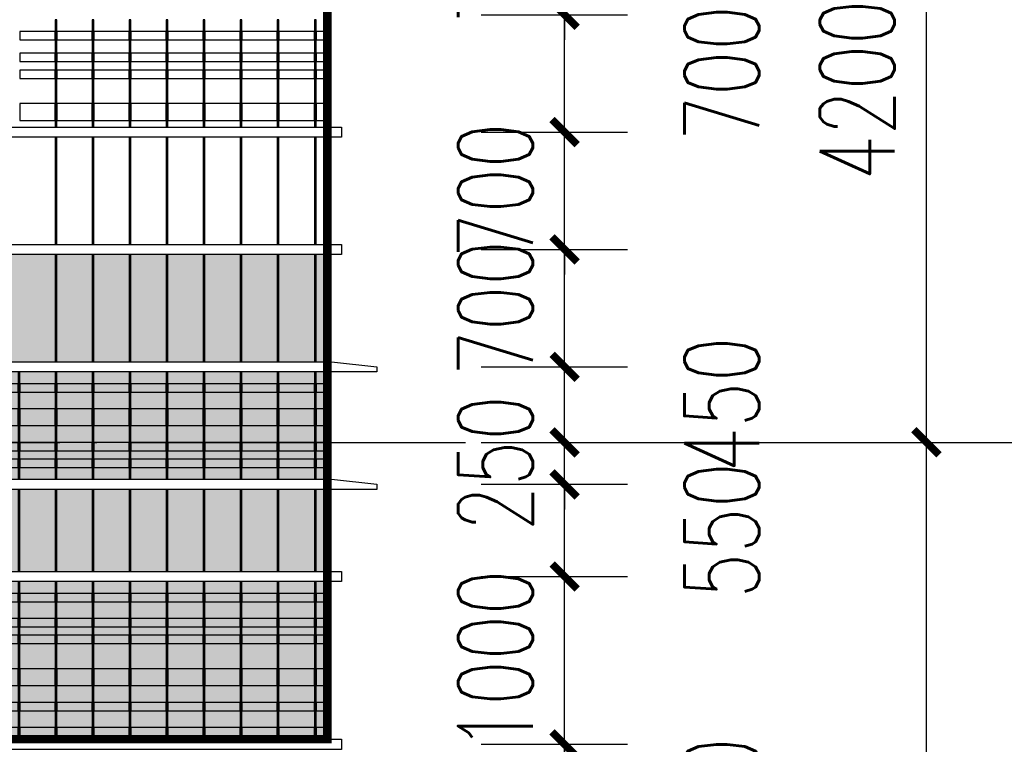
# Model space of a CAD drawing. Header units: millimetres. Extents: x 708158 to 1984082, y -168213 to -53.
# Tile 145 of 220: x 1010894 to 1016767, y -77857 to -73537. Entities that reach past the tile are written whole.
import ezdxf

# ---------------------------------------------------------------- set-up
doc = ezdxf.new("R2010")
doc.units = ezdxf.units.MM
doc.header["$LTSCALE"] = 1000
doc.linetypes.add('DOTE', pattern=[2.42, 2, -0.2, 0.02, -0.2])
doc.layers.get('0').update_dxf_attribs({"color": 8})
for name, color, linetype in [('A-AXIS', 1, 'DOTE'), ('A-看线', 63, 'Continuous'), ('PUB_DIM', 3, 'Continuous'), ('WINDOW', 4, 'Continuous'), ('立面加粗', 5, 'Continuous'), ('立面填充线2 穿孔板', 105, 'Continuous'), ('立面窗户线', 21, 'Continuous')]:
    doc.layers.add(name, color=color, linetype=linetype)
doc.styles.add('_TCH_DIM_T3', font='SIMPLEX', dxfattribs={"width": 0.705882, "bigfont": 'GBCBIG'})
doc.dimstyles.new('_TCH_ARCH&&150', dxfattribs={"dimtxt": 446.25, "dimasz": 150, "dimexe": 375, "dimexo": 450, "dimgap": 189.375, "dimtad": 1, "dimdec": 0, "dimzin": 0, "dimdsep": 46, "dimtxsty": '_TCH_DIM_T3', "dimblk": 'ARCHTICK', "dimcen": 0.09, "dimclrt": 7, "dimazin": 2, "dimtfac": 1, "dimtdec": 0, "dimtix": 1, "dimtmove": 2, "dimatfit": 3, "dimfxl": 1, "dimtolj": 1, "dimtzin": 0, "dimarcsym": 0})

# ---------------------------------------------------------------- blocks, each defined once
blk = doc.blocks.new('A$C6C435C1E')
at = {"layer": '立面填充线2 穿孔板'}
blk.add_hatch(color=256, dxfattribs=at).paths.add_polyline_path([(-5, -3080), (-14378.2, -3080), (-14378.2, -3720), (-5, -3720)])
at = {"layer": 'A-看线'}
for points in [[(-1619.2, -1750), (-1830, -1750), (-1830, -1800), (-1619.2, -1800)], [(-1398.4, -1750), (-1609.2, -1750), (-1609.2, -1800), (-1398.4, -1800)], [(-1177.5, -1750), (-1388.4, -1750), (-1388.4, -1800), (-1177.5, -1800)], [(-956.7, -1750), (-1167.5, -1750), (-1167.5, -1800), (-956.7, -1800)], [(-735.9, -1750), (-946.7, -1750), (-946.7, -1800), (-735.9, -1800)], [(-515, -1750), (-725.9, -1750), (-725.9, -1800), (-515, -1800)], [(-294.2, -1750), (-505, -1750), (-505, -1800), (-294.2, -1800)], [(-72.6, -1750), (-284.2, -1750), (-284.2, -1800), (-72.6, -1800)], [(-5, -1750), (-62.6, -1750), (-62.6, -1800), (-5, -1800)], [(-1619.2, -1880), (-1830, -1880), (-1830, -1930), (-1619.2, -1930)], [(-1398.4, -1880), (-1609.2, -1880), (-1609.2, -1930), (-1398.4, -1930)], [(-1177.5, -1880), (-1388.4, -1880), (-1388.4, -1930), (-1177.5, -1930)], [(-956.7, -1880), (-1167.5, -1880), (-1167.5, -1930), (-956.7, -1930)], [(-735.9, -1880), (-946.7, -1880), (-946.7, -1930), (-735.9, -1930)], [(-515, -1880), (-725.9, -1880), (-725.9, -1930), (-515, -1930)], [(-294.2, -1880), (-505, -1880), (-505, -1930), (-294.2, -1930)], [(-72.6, -1880), (-284.2, -1880), (-284.2, -1930), (-72.6, -1930)], [(-5, -1880), (-62.6, -1880), (-62.6, -1930), (-5, -1930)], [(-1619.2, -1980), (-1830, -1980), (-1830, -2030), (-1619.2, -2030)], [(-1398.4, -1980), (-1609.2, -1980), (-1609.2, -2030), (-1398.4, -2030)], [(-1177.5, -1980), (-1388.4, -1980), (-1388.4, -2030), (-1177.5, -2030)], [(-956.7, -1980), (-1167.5, -1980), (-1167.5, -2030), (-956.7, -2030)], [(-735.9, -1980), (-946.7, -1980), (-946.7, -2030), (-735.9, -2030)], [(-515, -1980), (-725.9, -1980), (-725.9, -2030), (-515, -2030)], [(-294.2, -1980), (-505, -1980), (-505, -2030), (-294.2, -2030)], [(-72.6, -1980), (-284.2, -1980), (-284.2, -2030), (-72.6, -2030)], [(-5, -1980), (-62.6, -1980), (-62.6, -2030), (-5, -2030)], [(-1619.2, -2180), (-1830, -2180), (-1830, -2280), (-1619.2, -2280)], [(-1398.4, -2180), (-1609.2, -2180), (-1609.2, -2280), (-1398.4, -2280)], [(-1177.5, -2180), (-1388.4, -2180), (-1388.4, -2280), (-1177.5, -2280)], [(-956.7, -2180), (-1167.5, -2180), (-1167.5, -2280), (-956.7, -2280)], [(-735.9, -2180), (-946.7, -2180), (-946.7, -2280), (-735.9, -2280)], [(-515, -2180), (-725.9, -2180), (-725.9, -2280), (-515, -2280)], [(-294.2, -2180), (-505, -2180), (-505, -2280), (-294.2, -2280)], [(-72.6, -2180), (-284.2, -2180), (-284.2, -2280), (-72.6, -2280)], [(-5, -2180), (-62.6, -2180), (-62.6, -2280), (-5, -2280)], [(-5, -3080), (-14378.2, -3080), (-14378.2, -3720), (-5, -3720)]]:
    blk.add_lwpolyline(points, close=True, dxfattribs=at)
at = {"layer": 'WINDOW'}
for points in [[(-1609.2, -1680), (-1619.2, -1680), (-1619.2, -2320), (-1609.2, -2320)], [(-1388.4, -1680), (-1398.4, -1680), (-1398.4, -2320), (-1388.4, -2320)], [(-1167.5, -1680), (-1177.5, -1680), (-1177.5, -2320), (-1167.5, -2320)], [(-946.7, -1680), (-956.7, -1680), (-956.7, -2320), (-946.7, -2320)], [(-725.9, -1680), (-735.9, -1680), (-735.9, -2320), (-725.9, -2320)], [(-505, -1680), (-515, -1680), (-515, -2320), (-505, -2320)], [(-284.2, -1680), (-294.2, -1680), (-294.2, -2320), (-284.2, -2320)], [(-62.6, -1680), (-72.6, -1680), (-72.6, -2320), (-62.6, -2320)], [(5, -1680), (-5, -1680), (-5, -2320), (5, -2320)], [(-1609.2, -2380), (-1619.2, -2380), (-1619.2, -3020), (-1609.2, -3020)], [(-1388.4, -2380), (-1398.4, -2380), (-1398.4, -3020), (-1388.4, -3020)], [(-1167.5, -2380), (-1177.5, -2380), (-1177.5, -3020), (-1167.5, -3020)], [(-946.7, -2380), (-956.7, -2380), (-956.7, -3020), (-946.7, -3020)], [(-725.9, -2380), (-735.9, -2380), (-735.9, -3020), (-725.9, -3020)], [(-505, -2380), (-515, -2380), (-515, -3020), (-505, -3020)], [(-284.2, -2380), (-294.2, -2380), (-294.2, -3020), (-284.2, -3020)], [(-62.6, -2380), (-72.6, -2380), (-72.6, -3020), (-62.6, -3020)], [(5, -2380), (-5, -2380), (-5, -3020), (5, -3020)], [(-1609.2, -3080), (-1619.2, -3080), (-1619.2, -3720), (-1609.2, -3720)], [(-1388.4, -3080), (-1398.4, -3080), (-1398.4, -3720), (-1388.4, -3720)], [(-1167.5, -3080), (-1177.5, -3080), (-1177.5, -3720), (-1167.5, -3720)], [(-946.7, -3080), (-956.7, -3080), (-956.7, -3720), (-946.7, -3720)], [(-725.9, -3080), (-735.9, -3080), (-735.9, -3720), (-725.9, -3720)], [(-505, -3080), (-515, -3080), (-515, -3720), (-505, -3720)], [(-284.2, -3080), (-294.2, -3080), (-294.2, -3720), (-284.2, -3720)], [(-62.6, -3080), (-72.6, -3080), (-72.6, -3720), (-62.6, -3720)], [(5, -3080), (-5, -3080), (-5, -3720), (5, -3720)]]:
    blk.add_lwpolyline(points, close=True, dxfattribs=at)
at = {"layer": '立面窗户线'}
for points in [[(-2683.2, -2320), (0, -2320), (90, -2320), (90, -2380), (0, -2380), (-2683.2, -2380)], [(-2683.2, -3020), (0, -3020), (90, -3020), (90, -3080), (0, -3080), (-2683.2, -3080)]]:
    blk.add_lwpolyline(points, dxfattribs=at)
blk = doc.blocks.new('A$C555D6619')
at = {"layer": '立面填充线2 穿孔板'}
blk.add_hatch(color=256, dxfattribs=at).paths.add_polyline_path([(-295, 700), (-2988.2, 700), (-2988.2, 60), (-295, 60)])
at = {"layer": 'A-看线'}
for points in [[(-2802.5, 630), (-2978.2, 630), (-2978.2, 580), (-2802.5, 580)], [(-2581.7, 630), (-2792.5, 630), (-2792.5, 580), (-2581.7, 580)], [(-2360.9, 630), (-2571.7, 630), (-2571.7, 580), (-2360.9, 580)], [(-2140, 630), (-2350.9, 630), (-2350.9, 580), (-2140, 580)], [(-1919.2, 630), (-2130, 630), (-2130, 580), (-1919.2, 580)], [(-1698.4, 630), (-1909.2, 630), (-1909.2, 580), (-1698.4, 580)], [(-1477.5, 630), (-1688.4, 630), (-1688.4, 580), (-1477.5, 580)], [(-1256.7, 630), (-1467.5, 630), (-1467.5, 580), (-1256.7, 580)], [(-1035.9, 630), (-1246.7, 630), (-1246.7, 580), (-1035.9, 580)], [(-815, 630), (-1025.9, 630), (-1025.9, 580), (-815, 580)], [(-594.2, 630), (-805, 630), (-805, 580), (-594.2, 580)], [(-372.6, 630), (-584.2, 630), (-584.2, 580), (-372.6, 580)], [(-305, 630), (-362.6, 630), (-362.6, 580), (-305, 580)], [(-2802.5, 480), (-2978.2, 480), (-2978.2, 380), (-2802.5, 380)], [(-2581.7, 480), (-2792.5, 480), (-2792.5, 380), (-2581.7, 380)], [(-2360.9, 480), (-2571.7, 480), (-2571.7, 380), (-2360.9, 380)], [(-2140, 480), (-2350.9, 480), (-2350.9, 380), (-2140, 380)], [(-1919.2, 480), (-2130, 480), (-2130, 380), (-1919.2, 380)], [(-1698.4, 480), (-1909.2, 480), (-1909.2, 380), (-1698.4, 380)], [(-1477.5, 480), (-1688.4, 480), (-1688.4, 380), (-1477.5, 380)], [(-1256.7, 480), (-1467.5, 480), (-1467.5, 380), (-1256.7, 380)], [(-1035.9, 480), (-1246.7, 480), (-1246.7, 380), (-1035.9, 380)], [(-815, 480), (-1025.9, 480), (-1025.9, 380), (-815, 380)], [(-594.2, 480), (-805, 480), (-805, 380), (-594.2, 380)], [(-372.6, 480), (-584.2, 480), (-584.2, 380), (-372.6, 380)], [(-305, 480), (-362.6, 480), (-362.6, 380), (-305, 380)], [(-2802.5, 280), (-2978.2, 280), (-2978.2, 230), (-2802.5, 230)], [(-2581.7, 280), (-2792.5, 280), (-2792.5, 230), (-2581.7, 230)], [(-2360.9, 280), (-2571.7, 280), (-2571.7, 230), (-2360.9, 230)], [(-2140, 280), (-2350.9, 280), (-2350.9, 230), (-2140, 230)], [(-1919.2, 280), (-2130, 280), (-2130, 230), (-1919.2, 230)], [(-1698.4, 280), (-1909.2, 280), (-1909.2, 230), (-1698.4, 230)], [(-1477.5, 280), (-1688.4, 280), (-1688.4, 230), (-1477.5, 230)], [(-1256.7, 280), (-1467.5, 280), (-1467.5, 230), (-1256.7, 230)], [(-1035.9, 280), (-1246.7, 280), (-1246.7, 230), (-1035.9, 230)], [(-815, 280), (-1025.9, 280), (-1025.9, 230), (-815, 230)], [(-594.2, 280), (-805, 280), (-805, 230), (-594.2, 230)], [(-372.6, 280), (-584.2, 280), (-584.2, 230), (-372.6, 230)], [(-305, 280), (-362.6, 280), (-362.6, 230), (-305, 230)], [(-2802.5, 180), (-2978.2, 180), (-2978.2, 130), (-2802.5, 130)], [(-2581.7, 180), (-2792.5, 180), (-2792.5, 130), (-2581.7, 130)], [(-2360.9, 180), (-2571.7, 180), (-2571.7, 130), (-2360.9, 130)], [(-2140, 180), (-2350.9, 180), (-2350.9, 130), (-2140, 130)], [(-1919.2, 180), (-2130, 180), (-2130, 130), (-1919.2, 130)], [(-1698.4, 180), (-1909.2, 180), (-1909.2, 130), (-1698.4, 130)], [(-1477.5, 180), (-1688.4, 180), (-1688.4, 130), (-1477.5, 130)], [(-1256.7, 180), (-1467.5, 180), (-1467.5, 130), (-1256.7, 130)], [(-1035.9, 180), (-1246.7, 180), (-1246.7, 130), (-1035.9, 130)], [(-815, 180), (-1025.9, 180), (-1025.9, 130), (-815, 130)], [(-594.2, 180), (-805, 180), (-805, 130), (-594.2, 130)], [(-372.6, 180), (-584.2, 180), (-584.2, 130), (-372.6, 130)], [(-305, 180), (-362.6, 180), (-362.6, 130), (-305, 130)]]:
    blk.add_lwpolyline(points, close=True, dxfattribs=at)
at = {"layer": 'WINDOW'}
for points in [[(-2978.2, 700), (-2988.2, 700), (-2988.2, 60), (-2978.2, 60)], [(-2978.2, 700), (-2988.2, 700), (-2988.2, 60), (-2978.2, 60)], [(-2792.5, 700), (-2802.5, 700), (-2802.5, 60), (-2792.5, 60)], [(-2571.7, 700), (-2581.7, 700), (-2581.7, 60), (-2571.7, 60)], [(-2350.9, 700), (-2360.9, 700), (-2360.9, 60), (-2350.9, 60)], [(-2130, 700), (-2140, 700), (-2140, 60), (-2130, 60)], [(-1909.2, 700), (-1919.2, 700), (-1919.2, 60), (-1909.2, 60)], [(-1688.4, 700), (-1698.4, 700), (-1698.4, 60), (-1688.4, 60)], [(-1467.5, 700), (-1477.5, 700), (-1477.5, 60), (-1467.5, 60)], [(-1246.7, 700), (-1256.7, 700), (-1256.7, 60), (-1246.7, 60)], [(-1025.9, 700), (-1035.9, 700), (-1035.9, 60), (-1025.9, 60)], [(-805, 700), (-815, 700), (-815, 60), (-805, 60)], [(-584.2, 700), (-594.2, 700), (-594.2, 60), (-584.2, 60)], [(-362.6, 700), (-372.6, 700), (-372.6, 60), (-362.6, 60)], [(-295, 700), (-305, 700), (-305, 60), (-295, 60)]]:
    blk.add_lwpolyline(points, close=True, dxfattribs=at)
at = {"layer": '立面窗户线'}
for points in [[(-2983.2, 760), (-300, 760), (-270, 760), (0, 730), (0, 700), (-300, 700), (-2983.2, 700)], [(-2983.2, 60), (-300, 60), (-270, 60), (0, 30), (0, 0), (-300, 0), (-2983.2, 0)]]:
    blk.add_lwpolyline(points, dxfattribs=at)
blk = doc.blocks.new('A$C88e6c5fd')
at = {"layer": '立面填充线2 穿孔板'}
for points in [[(2688.2, -760), (-5, -760), (-5, -1250), (2688.2, -1250)], [(2688.2, -1310), (-5, -1310), (-3.3, -2250), (2689.9, -2250)]]:
    blk.add_hatch(color=256, dxfattribs=at).paths.add_polyline_path(points)
at = {"layer": 'A-看线'}
for points in [[(180.7, -1380), (5, -1380), (5, -1430), (180.7, -1430)], [(401.5, -1380), (190.7, -1380), (190.7, -1430), (401.5, -1430)], [(622.3, -1380), (411.5, -1380), (411.5, -1430), (622.3, -1430)], [(843.2, -1380), (632.3, -1380), (632.3, -1430), (843.2, -1430)], [(1064, -1380), (853.2, -1380), (853.2, -1430), (1064, -1430)], [(1284.8, -1380), (1074, -1380), (1074, -1430), (1284.8, -1430)], [(1505.7, -1380), (1294.8, -1380), (1294.8, -1430), (1505.7, -1430)], [(1726.5, -1380), (1515.7, -1380), (1515.7, -1430), (1726.5, -1430)], [(1947.3, -1380), (1736.5, -1380), (1736.5, -1430), (1947.3, -1430)], [(2168.2, -1380), (1957.3, -1380), (1957.3, -1430), (2168.2, -1430)], [(2389, -1380), (2178.2, -1380), (2178.2, -1430), (2389, -1430)], [(2610.6, -1380), (2399, -1380), (2399, -1430), (2610.6, -1430)], [(2678.2, -1380), (2620.6, -1380), (2620.6, -1430), (2678.2, -1430)], [(180.7, -1530), (5, -1530), (5, -1580), (180.7, -1580)], [(401.5, -1530), (190.7, -1530), (190.7, -1580), (401.5, -1580)], [(622.3, -1530), (411.5, -1530), (411.5, -1580), (622.3, -1580)], [(843.2, -1530), (632.3, -1530), (632.3, -1580), (843.2, -1580)], [(1064, -1530), (853.2, -1530), (853.2, -1580), (1064, -1580)], [(1284.8, -1530), (1074, -1530), (1074, -1580), (1284.8, -1580)], [(1505.7, -1530), (1294.8, -1530), (1294.8, -1580), (1505.7, -1580)], [(1726.5, -1530), (1515.7, -1530), (1515.7, -1580), (1726.5, -1580)], [(1947.3, -1530), (1736.5, -1530), (1736.5, -1580), (1947.3, -1580)], [(2168.2, -1530), (1957.3, -1530), (1957.3, -1580), (2168.2, -1580)], [(2389, -1530), (2178.2, -1530), (2178.2, -1580), (2389, -1580)], [(2610.6, -1530), (2399, -1530), (2399, -1580), (2610.6, -1580)], [(2678.2, -1530), (2620.6, -1530), (2620.6, -1580), (2678.2, -1580)], [(180.7, -1630), (5, -1630), (5, -1680), (180.7, -1680)], [(401.5, -1630), (190.7, -1630), (190.7, -1680), (401.5, -1680)], [(622.3, -1630), (411.5, -1630), (411.5, -1680), (622.3, -1680)], [(843.2, -1630), (632.3, -1630), (632.3, -1680), (843.2, -1680)], [(1064, -1630), (853.2, -1630), (853.2, -1680), (1064, -1680)], [(1284.8, -1630), (1074, -1630), (1074, -1680), (1284.8, -1680)], [(1505.7, -1630), (1294.8, -1630), (1294.8, -1680), (1505.7, -1680)], [(1726.5, -1630), (1515.7, -1630), (1515.7, -1680), (1726.5, -1680)], [(1947.3, -1630), (1736.5, -1630), (1736.5, -1680), (1947.3, -1680)], [(2168.2, -1630), (1957.3, -1630), (1957.3, -1680), (2168.2, -1680)], [(2389, -1630), (2178.2, -1630), (2178.2, -1680), (2389, -1680)], [(2610.6, -1630), (2399, -1630), (2399, -1680), (2610.6, -1680)], [(2678.2, -1630), (2620.6, -1630), (2620.6, -1680), (2678.2, -1680)], [(180.7, -1830), (5, -1830), (5, -1930), (180.7, -1930)], [(401.5, -1830), (190.7, -1830), (190.7, -1930), (401.5, -1930)], [(622.3, -1830), (411.5, -1830), (411.5, -1930), (622.3, -1930)], [(843.2, -1830), (632.3, -1830), (632.3, -1930), (843.2, -1930)], [(1064, -1830), (853.2, -1830), (853.2, -1930), (1064, -1930)], [(1284.8, -1830), (1074, -1830), (1074, -1930), (1284.8, -1930)], [(1505.7, -1830), (1294.8, -1830), (1294.8, -1930), (1505.7, -1930)], [(1726.5, -1830), (1515.7, -1830), (1515.7, -1930), (1726.5, -1930)], [(1947.3, -1830), (1736.5, -1830), (1736.5, -1930), (1947.3, -1930)], [(2168.2, -1830), (1957.3, -1830), (1957.3, -1930), (2168.2, -1930)], [(2389, -1830), (2178.2, -1830), (2178.2, -1930), (2389, -1930)], [(2610.6, -1830), (2399, -1830), (2399, -1930), (2610.6, -1930)], [(2678.2, -1830), (2620.6, -1830), (2620.6, -1930), (2678.2, -1930)], [(180.7, -2030), (5, -2030), (5, -2080), (180.7, -2080)], [(401.5, -2030), (190.7, -2030), (190.7, -2080), (401.5, -2080)], [(622.3, -2030), (411.5, -2030), (411.5, -2080), (622.3, -2080)], [(843.2, -2030), (632.3, -2030), (632.3, -2080), (843.2, -2080)], [(1064, -2030), (853.2, -2030), (853.2, -2080), (1064, -2080)], [(1284.8, -2030), (1074, -2030), (1074, -2080), (1284.8, -2080)], [(1505.7, -2030), (1294.8, -2030), (1294.8, -2080), (1505.7, -2080)], [(1726.5, -2030), (1515.7, -2030), (1515.7, -2080), (1726.5, -2080)], [(1947.3, -2030), (1736.5, -2030), (1736.5, -2080), (1947.3, -2080)], [(2168.2, -2030), (1957.3, -2030), (1957.3, -2080), (2168.2, -2080)], [(2389, -2030), (2178.2, -2030), (2178.2, -2080), (2389, -2080)], [(2610.6, -2030), (2399, -2030), (2399, -2080), (2610.6, -2080)], [(2678.2, -2030), (2620.6, -2030), (2620.6, -2080), (2678.2, -2080)], [(180.7, -2180), (5, -2180), (5, -2230), (180.7, -2230)], [(401.5, -2180), (190.7, -2180), (190.7, -2230), (401.5, -2230)], [(622.3, -2180), (411.5, -2180), (411.5, -2230), (622.3, -2230)], [(843.2, -2180), (632.3, -2180), (632.3, -2230), (843.2, -2230)], [(1064, -2180), (853.2, -2180), (853.2, -2230), (1064, -2230)], [(1284.8, -2180), (1074, -2180), (1074, -2230), (1284.8, -2230)], [(1505.7, -2180), (1294.8, -2180), (1294.8, -2230), (1505.7, -2230)], [(1726.5, -2180), (1515.7, -2180), (1515.7, -2230), (1726.5, -2230)], [(1947.3, -2180), (1736.5, -2180), (1736.5, -2230), (1947.3, -2230)], [(2168.2, -2180), (1957.3, -2180), (1957.3, -2230), (2168.2, -2230)], [(2389, -2180), (2178.2, -2180), (2178.2, -2230), (2389, -2230)], [(2610.6, -2180), (2399, -2180), (2399, -2230), (2610.6, -2230)], [(2678.2, -2180), (2620.6, -2180), (2620.6, -2230), (2678.2, -2230)]]:
    blk.add_lwpolyline(points, close=True, dxfattribs=at)
at = {"layer": 'WINDOW'}
for points in [[(5, -60), (-5, -60), (-5, -700), (5, -700)], [(5, -60), (-5, -60), (-5, -700), (5, -700)], [(5, -760), (-5, -760), (-5, -1250), (5, -1250)], [(5, -760), (-5, -760), (-5, -1400), (5, -1400)], [(5, -760), (-5, -760), (-5, -1400), (5, -1400)], [(190.7, -760), (180.7, -760), (180.7, -1250), (190.7, -1250)], [(411.5, -760), (401.5, -760), (401.5, -1250), (411.5, -1250)], [(632.3, -760), (622.3, -760), (622.3, -1250), (632.3, -1250)], [(853.2, -760), (843.2, -760), (843.2, -1250), (853.2, -1250)], [(1074, -760), (1064, -760), (1064, -1250), (1074, -1250)], [(1294.8, -760), (1284.8, -760), (1284.8, -1250), (1294.8, -1250)], [(1515.7, -760), (1505.7, -760), (1505.7, -1250), (1515.7, -1250)], [(1736.5, -760), (1726.5, -760), (1726.5, -1250), (1736.5, -1250)], [(1957.3, -760), (1947.3, -760), (1947.3, -1250), (1957.3, -1250)], [(2178.2, -760), (2168.2, -760), (2168.2, -1250), (2178.2, -1250)], [(2399, -760), (2389, -760), (2389, -1250), (2399, -1250)], [(2620.6, -760), (2610.6, -760), (2610.6, -1250), (2620.6, -1250)], [(2688.2, -760), (2678.2, -760), (2678.2, -1250), (2688.2, -1250)], [(5, -1310), (-5, -1310), (-5, -2250), (5, -2250)], [(190.7, -1310), (180.7, -1310), (180.7, -2250), (190.7, -2250)], [(411.5, -1310), (401.5, -1310), (401.5, -2250), (411.5, -2250)], [(632.3, -1310), (622.3, -1310), (622.3, -2250), (632.3, -2250)], [(853.2, -1310), (843.2, -1310), (843.2, -2250), (853.2, -2250)], [(1074, -1310), (1064, -1310), (1064, -2250), (1074, -2250)], [(1294.8, -1310), (1284.8, -1310), (1284.8, -2250), (1294.8, -2250)], [(1515.7, -1310), (1505.7, -1310), (1505.7, -2250), (1515.7, -2250)], [(1736.5, -1310), (1726.5, -1310), (1726.5, -2250), (1736.5, -2250)], [(1957.3, -1310), (1947.3, -1310), (1947.3, -2250), (1957.3, -2250)], [(2178.2, -1310), (2168.2, -1310), (2168.2, -2250), (2178.2, -2250)], [(2399, -1310), (2389, -1310), (2389, -2250), (2399, -2250)], [(2620.6, -1310), (2610.6, -1310), (2610.6, -2250), (2620.6, -2250)], [(2688.2, -1310), (2678.2, -1310), (2678.2, -2250), (2688.2, -2250)]]:
    blk.add_lwpolyline(points, close=True, dxfattribs=at)
at = {"layer": '立面窗户线'}
for points in [[(3.3, -1250), (2683.2, -1250), (2773.2, -1250), (2773.2, -1310), (2683.2, -1310), (3.3, -1310)], [(3.3, -2250), (2683.2, -2250), (2773.2, -2250), (2773.2, -2310), (2683.2, -2310), (3.3, -2310)]]:
    blk.add_lwpolyline(points, dxfattribs=at)
blk.add_blockref('A$C555D6619', (2983.2, -760))
blk = doc.blocks.new('_ArchTick')
at = {"color": 0, "linetype": 'ByBlock', "const_width": 0.3}
blk.add_lwpolyline([(-0.5, -0.5), (0.5, 0.5)], dxfattribs=at)
blk = doc.blocks.new('*D348')
at = {"layer": 'Defpoints', "color": 0, "transparency": 16777216}
for p in [(1013196.3, -77856.7), (1014144.1, -77856.7), (1013196.3, -78856.7)]:
    blk.add_point(p, dxfattribs=at)
at = {"layer": 'PUB_DIM', "color": 0, "lineweight": -2, "transparency": 16777216}
for p, q in [((1013646.3, -77856.7), (1014519.1, -77856.7)), ((1014144.1, -78856.7), (1014144.1, -77856.7)), ((1013646.3, -78856.7), (1014519.1, -78856.7))]:
    blk.add_line(p, q, dxfattribs=at)
at = {"layer": 'PUB_DIM', "color": 0, "lineweight": -2, "transparency": 16777216, "xscale": 150, "yscale": 150, "zscale": 150}
for p, rotation in [((1014144.1, -77856.7), 90), ((1014144.1, -78856.7), 270)]:
    blk.add_blockref('_ArchTick', p, dxfattribs=dict(at, rotation=rotation))
at = {"layer": 'PUB_DIM', "color": 7, "transparency": 16777216, "insert": (1015081.6, -78356.7), "char_height": 446.25, "attachment_point": 5, "rotation": 90, "style": '_TCH_DIM_T3'}
blk.add_mtext('\\A1;1000', dxfattribs=at)
blk = doc.blocks.new('*D349')
at = {"layer": 'Defpoints', "color": 0, "transparency": 16777216}
for p in [(1013196.3, -76856.7), (1014144.1, -76856.7), (1013196.3, -77856.7)]:
    blk.add_point(p, dxfattribs=at)
at = {"layer": 'PUB_DIM', "color": 0, "lineweight": -2, "transparency": 16777216}
for p, q in [((1014144.1, -76856.7), (1014144.1, -76706.7)), ((1013646.3, -76856.7), (1014519.1, -76856.7)), ((1014144.1, -77856.7), (1014144.1, -76856.7)), ((1013646.3, -77856.7), (1014519.1, -77856.7)), ((1014144.1, -77856.7), (1014144.1, -78006.7))]:
    blk.add_line(p, q, dxfattribs=at)
at = {"layer": 'PUB_DIM', "color": 0, "lineweight": -2, "transparency": 16777216, "xscale": 150, "yscale": 150, "zscale": 150}
for p, rotation in [((1014144.1, -76856.7), 270), ((1014144.1, -77856.7), 90)]:
    blk.add_blockref('_ArchTick', p, dxfattribs=dict(at, rotation=rotation))
at = {"layer": 'PUB_DIM', "color": 7, "transparency": 16777216, "insert": (1013731.6, -77356.7), "char_height": 446.25, "attachment_point": 5, "rotation": 90, "style": '_TCH_DIM_T3'}
blk.add_mtext('\\A1;1000', dxfattribs=at)
blk = doc.blocks.new('*D350')
at = {"layer": 'Defpoints', "color": 0, "transparency": 16777216}
for p in [(1013196.3, -76306.7), (1014144.1, -76306.7), (1013196.3, -76856.7)]:
    blk.add_point(p, dxfattribs=at)
at = {"layer": 'PUB_DIM', "color": 0, "lineweight": -2, "transparency": 16777216}
for p, q in [((1013646.3, -76306.7), (1014519.1, -76306.7)), ((1014144.1, -76856.7), (1014144.1, -76306.7)), ((1013646.3, -76856.7), (1014519.1, -76856.7))]:
    blk.add_line(p, q, dxfattribs=at)
at = {"layer": 'PUB_DIM', "color": 0, "lineweight": -2, "transparency": 16777216, "xscale": 150, "yscale": 150, "zscale": 150}
for p, rotation in [((1014144.1, -76306.7), 90), ((1014144.1, -76856.7), 270)]:
    blk.add_blockref('_ArchTick', p, dxfattribs=dict(at, rotation=rotation))
at = {"layer": 'PUB_DIM', "color": 7, "transparency": 16777216, "insert": (1015081.6, -76581.7), "char_height": 446.25, "attachment_point": 5, "rotation": 90, "style": '_TCH_DIM_T3'}
blk.add_mtext('\\A1;550', dxfattribs=at)
blk = doc.blocks.new('*D351')
at = {"layer": 'Defpoints', "color": 0, "transparency": 16777216}
for p in [(1013196.3, -76056.7), (1014144.1, -76056.7), (1013196.3, -76306.7)]:
    blk.add_point(p, dxfattribs=at)
at = {"layer": 'PUB_DIM', "color": 0, "lineweight": -2, "transparency": 16777216}
for p, q in [((1014144.1, -76056.7), (1014144.1, -75906.7)), ((1013646.3, -76056.7), (1014519.1, -76056.7)), ((1014144.1, -76306.7), (1014144.1, -76056.7)), ((1013646.3, -76306.7), (1014519.1, -76306.7)), ((1014144.1, -76306.7), (1014144.1, -76456.7))]:
    blk.add_line(p, q, dxfattribs=at)
at = {"layer": 'PUB_DIM', "color": 0, "lineweight": -2, "transparency": 16777216, "xscale": 150, "yscale": 150, "zscale": 150}
for p, rotation in [((1014144.1, -76056.7), 270), ((1014144.1, -76306.7), 90)]:
    blk.add_blockref('_ArchTick', p, dxfattribs=dict(at, rotation=rotation))
at = {"layer": 'PUB_DIM', "color": 7, "transparency": 16777216, "insert": (1013731.6, -76181.7), "char_height": 446.25, "attachment_point": 5, "rotation": 90, "style": '_TCH_DIM_T3'}
blk.add_mtext('\\A1;250', dxfattribs=at)
blk = doc.blocks.new('*D352')
at = {"layer": 'Defpoints', "color": 0, "transparency": 16777216}
for p in [(1013196.3, -75606.7), (1014144.1, -75606.7), (1013196.3, -76056.7)]:
    blk.add_point(p, dxfattribs=at)
at = {"layer": 'PUB_DIM', "color": 0, "lineweight": -2, "transparency": 16777216}
for p, q in [((1013646.3, -75606.7), (1014519.1, -75606.7)), ((1014144.1, -76056.7), (1014144.1, -75606.7)), ((1013646.3, -76056.7), (1014519.1, -76056.7))]:
    blk.add_line(p, q, dxfattribs=at)
at = {"layer": 'PUB_DIM', "color": 0, "lineweight": -2, "transparency": 16777216, "xscale": 150, "yscale": 150, "zscale": 150}
for p, rotation in [((1014144.1, -75606.7), 90), ((1014144.1, -76056.7), 270)]:
    blk.add_blockref('_ArchTick', p, dxfattribs=dict(at, rotation=rotation))
at = {"layer": 'PUB_DIM', "color": 7, "transparency": 16777216, "insert": (1015081.6, -75831.7), "char_height": 446.25, "attachment_point": 5, "rotation": 90, "style": '_TCH_DIM_T3'}
blk.add_mtext('\\A1;450', dxfattribs=at)
blk = doc.blocks.new('*D353')
at = {"layer": 'Defpoints', "color": 0, "transparency": 16777216}
for p in [(1013196.3, -74906.7), (1014144.1, -74906.7), (1013196.3, -75606.7)]:
    blk.add_point(p, dxfattribs=at)
at = {"layer": 'PUB_DIM', "color": 0, "lineweight": -2, "transparency": 16777216}
for p, q in [((1013646.3, -74906.7), (1014519.1, -74906.7)), ((1014144.1, -75606.7), (1014144.1, -74906.7)), ((1013646.3, -75606.7), (1014519.1, -75606.7))]:
    blk.add_line(p, q, dxfattribs=at)
at = {"layer": 'PUB_DIM', "color": 0, "lineweight": -2, "transparency": 16777216, "xscale": 150, "yscale": 150, "zscale": 150}
for p, rotation in [((1014144.1, -74906.7), 90), ((1014144.1, -75606.7), 270)]:
    blk.add_blockref('_ArchTick', p, dxfattribs=dict(at, rotation=rotation))
at = {"layer": 'PUB_DIM', "color": 7, "transparency": 16777216, "insert": (1013731.6, -75256.7), "char_height": 446.25, "attachment_point": 5, "rotation": 90, "style": '_TCH_DIM_T3'}
blk.add_mtext('\\A1;700', dxfattribs=at)
blk = doc.blocks.new('*D354')
at = {"layer": 'Defpoints', "color": 0, "transparency": 16777216}
for p in [(1013196.3, -74206.7), (1014144.1, -74206.7), (1013196.3, -74906.7)]:
    blk.add_point(p, dxfattribs=at)
at = {"layer": 'PUB_DIM', "color": 0, "lineweight": -2, "transparency": 16777216}
for p, q in [((1014144.1, -74206.7), (1014144.1, -74056.7)), ((1013646.3, -74206.7), (1014519.1, -74206.7)), ((1014144.1, -74906.7), (1014144.1, -74206.7)), ((1013646.3, -74906.7), (1014519.1, -74906.7)), ((1014144.1, -74906.7), (1014144.1, -75056.7))]:
    blk.add_line(p, q, dxfattribs=at)
at = {"layer": 'PUB_DIM', "color": 0, "lineweight": -2, "transparency": 16777216, "xscale": 150, "yscale": 150, "zscale": 150}
for p, rotation in [((1014144.1, -74206.7), 270), ((1014144.1, -74906.7), 90)]:
    blk.add_blockref('_ArchTick', p, dxfattribs=dict(at, rotation=rotation))
at = {"layer": 'PUB_DIM', "color": 7, "transparency": 16777216, "insert": (1013731.6, -74556.7), "char_height": 446.25, "attachment_point": 5, "rotation": 90, "style": '_TCH_DIM_T3'}
blk.add_mtext('\\A1;700', dxfattribs=at)
blk = doc.blocks.new('*D355')
at = {"layer": 'Defpoints', "color": 0, "transparency": 16777216}
for p in [(1013196.3, -73506.7), (1014144.1, -73506.7), (1013196.3, -74206.7)]:
    blk.add_point(p, dxfattribs=at)
at = {"layer": 'PUB_DIM', "color": 0, "lineweight": -2, "transparency": 16777216}
for p, q in [((1013646.3, -73506.7), (1014519.1, -73506.7)), ((1014144.1, -74206.7), (1014144.1, -73506.7)), ((1013646.3, -74206.7), (1014519.1, -74206.7))]:
    blk.add_line(p, q, dxfattribs=at)
at = {"layer": 'PUB_DIM', "color": 0, "lineweight": -2, "transparency": 16777216, "xscale": 150, "yscale": 150, "zscale": 150}
for p, rotation in [((1014144.1, -73506.7), 90), ((1014144.1, -74206.7), 270)]:
    blk.add_blockref('_ArchTick', p, dxfattribs=dict(at, rotation=rotation))
at = {"layer": 'PUB_DIM', "color": 7, "transparency": 16777216, "insert": (1015081.6, -73856.7), "char_height": 446.25, "attachment_point": 5, "rotation": 90, "style": '_TCH_DIM_T3'}
blk.add_mtext('\\A1;700', dxfattribs=at)
blk = doc.blocks.new('*D356')
at = {"layer": 'Defpoints', "color": 0, "transparency": 16777216}
for p in [(1013196.3, -72806.7), (1014144.1, -72806.7), (1013196.3, -73506.7)]:
    blk.add_point(p, dxfattribs=at)
at = {"layer": 'PUB_DIM', "color": 0, "lineweight": -2, "transparency": 16777216}
for p, q in [((1014144.1, -72806.7), (1014144.1, -72656.7)), ((1013646.3, -72806.7), (1014519.1, -72806.7)), ((1014144.1, -73506.7), (1014144.1, -72806.7)), ((1013646.3, -73506.7), (1014519.1, -73506.7)), ((1014144.1, -73506.7), (1014144.1, -73656.7))]:
    blk.add_line(p, q, dxfattribs=at)
at = {"layer": 'PUB_DIM', "color": 0, "lineweight": -2, "transparency": 16777216, "xscale": 150, "yscale": 150, "zscale": 150}
for p, rotation in [((1014144.1, -72806.7), 270), ((1014144.1, -73506.7), 90)]:
    blk.add_blockref('_ArchTick', p, dxfattribs=dict(at, rotation=rotation))
at = {"layer": 'PUB_DIM', "color": 7, "transparency": 16777216, "insert": (1013731.6, -73156.7), "char_height": 446.25, "attachment_point": 5, "rotation": 90, "style": '_TCH_DIM_T3'}
blk.add_mtext('\\A1;700', dxfattribs=at)
blk = doc.blocks.new('*D767')
at = {"layer": 'Defpoints', "color": 0, "transparency": 16777216}
for p in [(1014925.4, -37656.7), (1017398.6, -37656.7), (1014925.4, -85956.7)]:
    blk.add_point(p, dxfattribs=at)
at = {"layer": 'PUB_DIM', "color": 0, "lineweight": -2, "transparency": 16777216}
for p, q in [((1015375.4, -37656.7), (1017773.6, -37656.7)), ((1017398.6, -85956.7), (1017398.6, -37656.7)), ((1015375.4, -85956.7), (1017773.6, -85956.7))]:
    blk.add_line(p, q, dxfattribs=at)
at = {"layer": 'PUB_DIM', "color": 0, "lineweight": -2, "transparency": 16777216, "xscale": 150, "yscale": 150, "zscale": 150}
for p, rotation in [((1017398.6, -37656.7), 90), ((1017398.6, -85956.7), 270)]:
    blk.add_blockref('_ArchTick', p, dxfattribs=dict(at, rotation=rotation))
at = {"layer": 'PUB_DIM', "color": 7, "transparency": 16777216, "insert": (1016986.1, -61806.7), "char_height": 446.25, "attachment_point": 5, "rotation": 90, "style": '_TCH_DIM_T3'}
blk.add_mtext('\\A1;48300', dxfattribs=at)
blk = doc.blocks.new('*D769')
at = {"layer": 'Defpoints', "color": 0, "transparency": 16777216}
for p in [(1014925.4, -76056.7), (1016302.2, -76056.7), (1014925.4, -80856.7)]:
    blk.add_point(p, dxfattribs=at)
at = {"layer": 'PUB_DIM', "color": 0, "lineweight": -2, "transparency": 16777216}
for p, q in [((1015375.4, -76056.7), (1016677.2, -76056.7)), ((1016302.2, -80856.7), (1016302.2, -76056.7)), ((1015375.4, -80856.7), (1016677.2, -80856.7))]:
    blk.add_line(p, q, dxfattribs=at)
at = {"layer": 'PUB_DIM', "color": 0, "lineweight": -2, "transparency": 16777216, "xscale": 150, "yscale": 150, "zscale": 150}
for p, rotation in [((1016302.2, -76056.7), 90), ((1016302.2, -80856.7), 270)]:
    blk.add_blockref('_ArchTick', p, dxfattribs=dict(at, rotation=rotation))
at = {"layer": 'PUB_DIM', "color": 7, "transparency": 16777216, "insert": (1015889.7, -78456.7), "char_height": 446.25, "attachment_point": 5, "rotation": 90, "style": '_TCH_DIM_T3'}
blk.add_mtext('\\A1;4800', dxfattribs=at)
blk = doc.blocks.new('*D770')
at = {"layer": 'Defpoints', "color": 0, "transparency": 16777216}
for p in [(1014925.4, -71856.7), (1016302.2, -71856.7), (1014925.4, -76056.7)]:
    blk.add_point(p, dxfattribs=at)
at = {"layer": 'PUB_DIM', "color": 0, "lineweight": -2, "transparency": 16777216}
for p, q in [((1015375.4, -71856.7), (1016677.2, -71856.7)), ((1016302.2, -76056.7), (1016302.2, -71856.7)), ((1015375.4, -76056.7), (1016677.2, -76056.7))]:
    blk.add_line(p, q, dxfattribs=at)
at = {"layer": 'PUB_DIM', "color": 0, "lineweight": -2, "transparency": 16777216, "xscale": 150, "yscale": 150, "zscale": 150}
for p, rotation in [((1016302.2, -71856.7), 90), ((1016302.2, -76056.7), 270)]:
    blk.add_blockref('_ArchTick', p, dxfattribs=dict(at, rotation=rotation))
at = {"layer": 'PUB_DIM', "color": 7, "transparency": 16777216, "insert": (1015889.7, -73956.7), "char_height": 446.25, "attachment_point": 5, "rotation": 90, "style": '_TCH_DIM_T3'}
blk.add_mtext('\\A1;4200', dxfattribs=at)

msp = doc.modelspace()

# ---------------------------------------------------------------- linework, layer by layer
at = {"layer": 'A-AXIS'}
msp.add_line((975254, -76056.7), (1017240.9, -76056.7), dxfattribs=at)
at = {"layer": '立面加粗', "const_width": 50}
msp.add_lwpolyline([(1007361, -37656.7), (1010045.9, -37656.7), (1010045.9, -62956.7), (1012729.1, -62956.7), (1012729.1, -77826.6), (1010045.9, -77826.6), (1010045.9, -85896.7)], dxfattribs=at)

# ---------------------------------------------------------------- block references
for name, p in [('A$C6C435C1E', (1012724.1, -71856.7)), ('A$C88e6c5fd', (1010040.9, -75576.7))]:
    msp.add_blockref(name, p)

# ---------------------------------------------------------------- dimensions: what is measured, and where the dimension line sits
at = {"layer": 'PUB_DIM'}
for p1, p2, distance, picture, middle in [((1014925.4, -85956.7), (1014925.4, -37656.7), -2473.1, '*D767', (1016986.1, -61806.7)), ((1014925.4, -76056.7), (1014925.4, -71856.7), -1376.7, '*D770', (1015889.7, -73956.7)), ((1013196.3, -73506.7), (1013196.3, -72806.7), -947.8, '*D356', (1013731.6, -73156.7)), ((1013196.3, -74906.7), (1013196.3, -74206.7), -947.8, '*D354', (1013731.6, -74556.7)), ((1013196.3, -76306.7), (1013196.3, -76056.7), -947.8, '*D351', (1013731.6, -76181.7)), ((1014925.4, -80856.7), (1014925.4, -76056.7), -1376.7, '*D769', (1015889.7, -78456.7)), ((1013196.3, -77856.7), (1013196.3, -76856.7), -947.8, '*D349', (1013731.6, -77356.7))]:
    dim = msp.add_aligned_dim(p1=p1, p2=p2, distance=distance, dimstyle='_TCH_ARCH&&150', dxfattribs=at)
    dim.commit()
    dim.dimension.update_dxf_attribs({"geometry": picture, "text_midpoint": middle})
for base, p1, p2, picture, middle in [((1014144.1, -73506.7), (1013196.3, -74206.7), (1013196.3, -73506.7), '*D355', (1015081.6, -73856.7)), ((1014144.1, -74906.7), (1013196.3, -75606.7), (1013196.3, -74906.7), '*D353', (1013731.6, -75256.7)), ((1014144.1, -75606.7), (1013196.3, -76056.7), (1013196.3, -75606.7), '*D352', (1015081.6, -75831.7)), ((1014144.1, -76306.7), (1013196.3, -76856.7), (1013196.3, -76306.7), '*D350', (1015081.6, -76581.7)), ((1014144.1, -77856.7), (1013196.3, -78856.7), (1013196.3, -77856.7), '*D348', (1015081.6, -78356.7))]:
    dim = msp.add_linear_dim(base=base, p1=p1, p2=p2, angle=90, dimstyle='_TCH_ARCH&&150', dxfattribs=at)
    dim.commit()
    dim.dimension.update_dxf_attribs({"geometry": picture, "text_midpoint": middle, "dimtype": 129})

doc.saveas('drawing.dxf')
